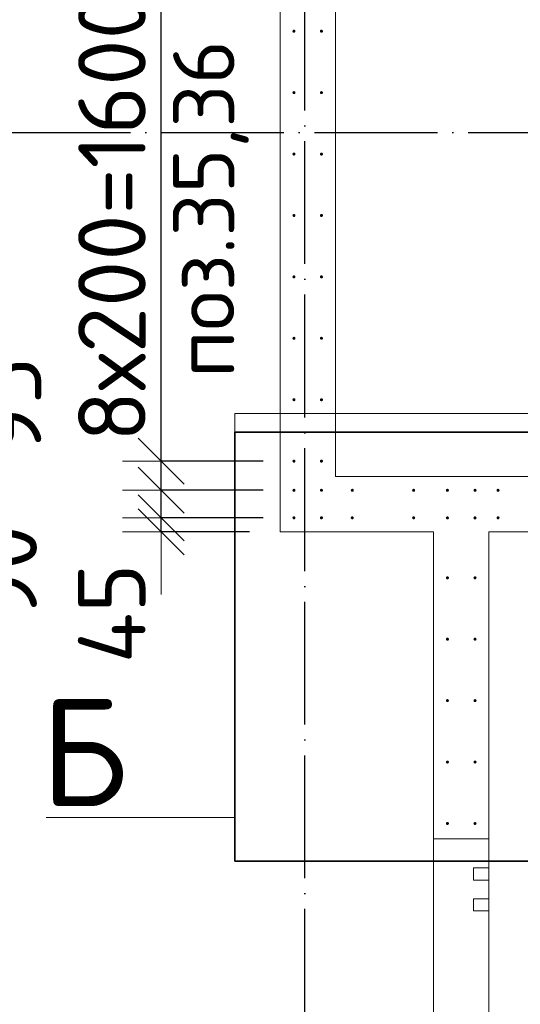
# Model space of a CAD drawing. Header units: millimetres. Extents: x -3725 to 93325, y -74170 to 82591.
# Tile 52 of 133: x 67471 to 69103, y 24421 to 27628. Entities that reach past the tile are written whole.
import ezdxf

# ---------------------------------------------------------------- set-up
doc = ezdxf.new("R2010")
doc.units = ezdxf.units.MM
doc.header["$PDMODE"] = 65
for name, pattern in [('______11', [500, 400, -50, 0, -50]), ('______2', [270, 200, -70]), ('______3', [500, 400, -100]), ('______5', [1100, 800, -100, 100, -100])]:
    doc.linetypes.add(name, pattern=pattern)
for name, color, linetype, lineweight in [('Standard', 7, 'Continuous', 25), ('Арм.стержн. Выпуски', 180, 'Continuous', 35), ('Балка_ общее', 7, '______3', 13), ('Размерная линия_ общее', 7, 'Continuous', 13), ('Стена_ общее', 7, 'Continuous', 35)]:
    doc.layers.add(name, color=color, linetype=linetype, lineweight=lineweight)
doc.layers.add('Осевая линия_ общее', color=7, linetype='______5', lineweight=13, true_color=0xa0a0a0)
doc.styles.add('ISOCPEUR', font='ISOCPEUR')
doc.dimstyles.new('DIMSTYLE_3', dxfattribs={"dimtxt": 220, "dimasz": 250, "dimexe": 0, "dimexo": 0, "dimgap": 110, "dimtad": 2, "dimdec": 0, "dimrnd": 5, "dimzin": 12, "dimdsep": 46, "dimtxsty": 'ISOCPEUR', "dimblk1": 'ALL_ML_STRICH', "dimblk2": 'ALL_ML_STRICH', "dimsah": 1, "dimcen": 0, "dimclrd": 7, "dimclre": 256, "dimclrt": 7, "dimadec": 0, "dimazin": 0, "dimtfac": 1, "dimtdec": 0, "dimtix": 1, "dimtmove": 2, "dimatfit": 3, "dimfxl": 0, "dimtzin": 0, "dimlwd": 0, "dimlwe": -3, "dimarcsym": 0})
doc.dimstyles.new('DIMSTYLE_5', dxfattribs={"dimtxt": 220, "dimasz": 250, "dimexe": 0, "dimexo": 0, "dimgap": 110, "dimtad": 2, "dimdec": 0, "dimrnd": 5, "dimzin": 12, "dimdsep": 46, "dimtxsty": 'ISOCPEUR', "dimblk1": 'ALL_ML_STRICH', "dimblk2": 'ALL_ML_STRICH', "dimsah": 1, "dimcen": 0, "dimclrd": 7, "dimclre": 256, "dimclrt": 7, "dimadec": 0, "dimazin": 0, "dimtfac": 1, "dimtdec": 0, "dimtix": 1, "dimtmove": 2, "dimatfit": 3, "dimfxl": 0, "dimtvp": 1.2, "dimtzin": 0, "dimlwd": 0, "dimlwe": -3, "dimarcsym": 0})

# ---------------------------------------------------------------- blocks, each defined once
blk = doc.blocks.new('СЛОЖНЫЙ_ОБЪЕКТ_6')
at = {"layer": 'Осевая линия_ общее', "color": 253, "linetype": '______11', "lineweight": -3, "true_color": 0xa0a0a0, "transparency": 33554687}
for p, q in [((68400, 15830), (68400, 40010)), ((56930, 27260), (76830, 27260))]:
    blk.add_line(p, q, dxfattribs=at)
blk = doc.blocks.new('ALL_ML_STRICH')
at = {"color": 0, "linetype": 'ByBlock', "lineweight": -2}
for p, q in [((0, -0.5), (0, 0.5)), ((-0.3, -0.3), (0.3, 0.3)), ((-1, 0), (0.5, 0))]:
    blk.add_line(p, q, dxfattribs=at)
blk = doc.blocks.new('*D765')
at = {"layer": 'DEFPOINTS', "color": 7, "linetype": 'Continuous', "lineweight": 13, "transparency": 33554687}
for p in [(68365, 26005.5), (67931.7, 25960), (68320, 25960)]:
    blk.add_point(p, dxfattribs=at)
at = {"layer": 'Размерная линия_ общее', "color": 253, "linetype": 'Continuous', "lineweight": -2, "true_color": 0xa0a0a0, "transparency": 33554687}
for p, q in [((68265, 26005.5), (67931.7, 26005.5)), ((68220, 25960), (67931.7, 25960))]:
    blk.add_line(p, q, dxfattribs=at)
at = {"layer": 'Размерная линия_ общее', "color": 7, "linetype": 'Continuous', "lineweight": -2, "transparency": 33554687}
blk.add_line((67931.7, 25960), (67931.7, 26005.5), dxfattribs=at)
at = {"layer": 'Размерная линия_ общее', "color": 7, "linetype": 'Continuous', "lineweight": 13, "transparency": 33554687, "xscale": 250, "yscale": 250, "zscale": 250}
for p, rotation in [((67931.7, 25960), 270), ((67931.7, 26005.5), 90)]:
    blk.add_blockref('ALL_ML_STRICH', p, dxfattribs=dict(at, rotation=rotation))
at = {"layer": 'Размерная линия_ общее', "color": 7, "linetype": 'Continuous', "lineweight": 13, "transparency": 33554687, "insert": (67771.2, 25693.9), "char_height": 220, "width": 440, "attachment_point": 5, "rotation": 90, "style": 'ISOCPEUR'}
blk.add_mtext('\\A1;{45}', dxfattribs=at)
blk = doc.blocks.new('*D766')
at = {"layer": 'DEFPOINTS', "color": 7, "linetype": 'Continuous', "lineweight": 13, "transparency": 33554687}
for p in [(68365, 26095), (67931.7, 26005.5), (68365, 26005.5)]:
    blk.add_point(p, dxfattribs=at)
at = {"layer": 'Размерная линия_ общее', "color": 253, "linetype": 'Continuous', "lineweight": -2, "true_color": 0xa0a0a0, "transparency": 33554687}
for p, q in [((68265, 26095), (67931.7, 26095)), ((68265, 26005.5), (67931.7, 26005.5))]:
    blk.add_line(p, q, dxfattribs=at)
at = {"layer": 'Размерная линия_ общее', "color": 7, "linetype": 'Continuous', "lineweight": -2, "transparency": 33554687}
blk.add_line((67931.7, 26005.5), (67931.7, 26095), dxfattribs=at)
at = {"layer": 'Размерная линия_ общее', "color": 7, "linetype": 'Continuous', "lineweight": 13, "transparency": 33554687, "xscale": 250, "yscale": 250, "zscale": 250}
for p, rotation in [((67931.7, 26005.5), 270), ((67931.7, 26095), 90)]:
    blk.add_blockref('ALL_ML_STRICH', p, dxfattribs=dict(at, rotation=rotation))
at = {"layer": 'Размерная линия_ общее', "color": 7, "linetype": 'Continuous', "lineweight": 13, "transparency": 33554687, "insert": (67417.2, 25827.3), "char_height": 220, "width": 440, "attachment_point": 5, "rotation": 90, "style": 'ISOCPEUR'}
blk.add_mtext('\\A1;{90}', dxfattribs=at)
blk = doc.blocks.new('*D767')
at = {"layer": 'DEFPOINTS', "color": 7, "linetype": 'Continuous', "lineweight": 13, "transparency": 33554687}
for p in [(68365, 26190), (67931.7, 26095), (68365, 26095)]:
    blk.add_point(p, dxfattribs=at)
at = {"layer": 'Размерная линия_ общее', "color": 253, "linetype": 'Continuous', "lineweight": -2, "true_color": 0xa0a0a0, "transparency": 33554687}
for p, q in [((68265, 26190), (67931.7, 26190)), ((68265, 26095), (67931.7, 26095))]:
    blk.add_line(p, q, dxfattribs=at)
at = {"layer": 'Размерная линия_ общее', "color": 7, "linetype": 'Continuous', "lineweight": -2, "transparency": 33554687}
blk.add_line((67931.7, 26095), (67931.7, 26190), dxfattribs=at)
at = {"layer": 'Размерная линия_ общее', "color": 7, "linetype": 'Continuous', "lineweight": 13, "transparency": 33554687, "xscale": 250, "yscale": 250, "zscale": 250}
for p, rotation in [((67931.7, 26095), 270), ((67931.7, 26190), 90)]:
    blk.add_blockref('ALL_ML_STRICH', p, dxfattribs=dict(at, rotation=rotation))
at = {"layer": 'Размерная линия_ общее', "color": 7, "linetype": 'Continuous', "lineweight": 13, "transparency": 33554687, "insert": (67431.3, 26369.1), "char_height": 220, "width": 440, "attachment_point": 5, "rotation": 90, "style": 'ISOCPEUR'}
blk.add_mtext('\\A1;{95}', dxfattribs=at)
blk = doc.blocks.new('*D768')
at = {"layer": 'DEFPOINTS', "color": 7, "linetype": 'Continuous', "lineweight": 13, "transparency": 33554687}
for p in [(68365, 27790), (67931.7, 26190), (68365, 26190)]:
    blk.add_point(p, dxfattribs=at)
at = {"layer": 'Размерная линия_ общее', "color": 253, "linetype": 'Continuous', "lineweight": -2, "true_color": 0xa0a0a0, "transparency": 33554687}
for p, q in [((68265, 27790), (67931.7, 27790)), ((68265, 26190), (67931.7, 26190))]:
    blk.add_line(p, q, dxfattribs=at)
at = {"layer": 'Размерная линия_ общее', "color": 7, "linetype": 'Continuous', "lineweight": -2, "transparency": 33554687}
blk.add_line((67931.7, 26190), (67931.7, 27790), dxfattribs=at)
at = {"layer": 'Размерная линия_ общее', "color": 7, "linetype": 'Continuous', "lineweight": 13, "transparency": 33554687, "xscale": 250, "yscale": 250, "zscale": 250}
for p, rotation in [((67931.7, 27790), 90), ((67931.7, 26190), 270)]:
    blk.add_blockref('ALL_ML_STRICH', p, dxfattribs=dict(at, rotation=rotation))
at = {"layer": 'Размерная линия_ общее', "color": 7, "linetype": 'Continuous', "lineweight": 13, "transparency": 33554687, "insert": (67661.7, 26253), "char_height": 220, "width": 11, "attachment_point": 1, "rotation": 90, "line_spacing_factor": 0.60241, "style": 'ISOCPEUR'}
blk.add_mtext('8х200=1600', dxfattribs=at)

msp = doc.modelspace()

# ---------------------------------------------------------------- hatches: boundary and pattern name
at = {"layer": 'Арм.стержн. Выпуски', "linetype": 'Continuous', "lineweight": 35, "transparency": 33554687}
for points in [[(68370, 27590), (68369.6, 27591.9), (68368.5, 27593.5), (68366.9, 27594.6), (68365, 27595), (68363.1, 27594.6), (68361.5, 27593.5), (68360.4, 27591.9), (68360, 27590), (68360.4, 27588), (68361.5, 27586.4), (68363.1, 27585.3), (68365, 27585), (68366.9, 27585.3), (68368.5, 27586.4), (68369.6, 27588)], [(68459.5, 27590), (68459.2, 27591.9), (68458.1, 27593.5), (68456.4, 27594.6), (68454.5, 27595), (68452.6, 27594.6), (68451, 27593.5), (68449.9, 27591.9), (68449.5, 27590), (68449.9, 27588), (68451, 27586.4), (68452.6, 27585.3), (68454.5, 27585), (68456.4, 27585.3), (68458.1, 27586.4), (68459.2, 27588)], [(68370, 27390), (68369.6, 27391.9), (68368.5, 27393.5), (68366.9, 27394.6), (68365, 27395), (68363.1, 27394.6), (68361.5, 27393.5), (68360.4, 27391.9), (68360, 27390), (68360.4, 27388), (68361.5, 27386.4), (68363.1, 27385.3), (68365, 27385), (68366.9, 27385.3), (68368.5, 27386.4), (68369.6, 27388)], [(68459.5, 27390), (68459.2, 27391.9), (68458.1, 27393.5), (68456.4, 27394.6), (68454.5, 27395), (68452.6, 27394.6), (68451, 27393.5), (68449.9, 27391.9), (68449.5, 27390), (68449.9, 27388), (68451, 27386.4), (68452.6, 27385.3), (68454.5, 27385), (68456.4, 27385.3), (68458.1, 27386.4), (68459.2, 27388)], [(68370, 27190), (68369.6, 27191.9), (68368.5, 27193.5), (68366.9, 27194.6), (68365, 27195), (68363.1, 27194.6), (68361.5, 27193.5), (68360.4, 27191.9), (68360, 27190), (68360.4, 27188), (68361.5, 27186.4), (68363.1, 27185.3), (68365, 27185), (68366.9, 27185.3), (68368.5, 27186.4), (68369.6, 27188)], [(68459.5, 27190), (68459.2, 27191.9), (68458.1, 27193.5), (68456.4, 27194.6), (68454.5, 27195), (68452.6, 27194.6), (68451, 27193.5), (68449.9, 27191.9), (68449.5, 27190), (68449.9, 27188), (68451, 27186.4), (68452.6, 27185.3), (68454.5, 27185), (68456.4, 27185.3), (68458.1, 27186.4), (68459.2, 27188)], [(68370, 26990), (68369.6, 26991.9), (68368.5, 26993.5), (68366.9, 26994.6), (68365, 26995), (68363.1, 26994.6), (68361.5, 26993.5), (68360.4, 26991.9), (68360, 26990), (68360.4, 26988), (68361.5, 26986.4), (68363.1, 26985.3), (68365, 26985), (68366.9, 26985.3), (68368.5, 26986.4), (68369.6, 26988)], [(68459.5, 26990), (68459.2, 26991.9), (68458.1, 26993.5), (68456.4, 26994.6), (68454.5, 26995), (68452.6, 26994.6), (68451, 26993.5), (68449.9, 26991.9), (68449.5, 26990), (68449.9, 26988), (68451, 26986.4), (68452.6, 26985.3), (68454.5, 26985), (68456.4, 26985.3), (68458.1, 26986.4), (68459.2, 26988)], [(68370, 26790), (68369.6, 26791.9), (68368.5, 26793.5), (68366.9, 26794.6), (68365, 26795), (68363.1, 26794.6), (68361.5, 26793.5), (68360.4, 26791.9), (68360, 26790), (68360.4, 26788), (68361.5, 26786.4), (68363.1, 26785.3), (68365, 26785), (68366.9, 26785.3), (68368.5, 26786.4), (68369.6, 26788)], [(68459.5, 26790), (68459.2, 26791.9), (68458.1, 26793.5), (68456.4, 26794.6), (68454.5, 26795), (68452.6, 26794.6), (68451, 26793.5), (68449.9, 26791.9), (68449.5, 26790), (68449.9, 26788), (68451, 26786.4), (68452.6, 26785.3), (68454.5, 26785), (68456.4, 26785.3), (68458.1, 26786.4), (68459.2, 26788)], [(68370, 26590), (68369.6, 26591.9), (68368.5, 26593.5), (68366.9, 26594.6), (68365, 26595), (68363.1, 26594.6), (68361.5, 26593.5), (68360.4, 26591.9), (68360, 26590), (68360.4, 26588), (68361.5, 26586.4), (68363.1, 26585.3), (68365, 26585), (68366.9, 26585.3), (68368.5, 26586.4), (68369.6, 26588)], [(68459.5, 26590), (68459.2, 26591.9), (68458.1, 26593.5), (68456.4, 26594.6), (68454.5, 26595), (68452.6, 26594.6), (68451, 26593.5), (68449.9, 26591.9), (68449.5, 26590), (68449.9, 26588), (68451, 26586.4), (68452.6, 26585.3), (68454.5, 26585), (68456.4, 26585.3), (68458.1, 26586.4), (68459.2, 26588)], [(68370, 26390), (68369.6, 26391.9), (68368.5, 26393.5), (68366.9, 26394.6), (68365, 26395), (68363.1, 26394.6), (68361.5, 26393.5), (68360.4, 26391.9), (68360, 26390), (68360.4, 26388), (68361.5, 26386.4), (68363.1, 26385.3), (68365, 26385), (68366.9, 26385.3), (68368.5, 26386.4), (68369.6, 26388)], [(68459.5, 26390), (68459.2, 26391.9), (68458.1, 26393.5), (68456.4, 26394.6), (68454.5, 26395), (68452.6, 26394.6), (68451, 26393.5), (68449.9, 26391.9), (68449.5, 26390), (68449.9, 26388), (68451, 26386.4), (68452.6, 26385.3), (68454.5, 26385), (68456.4, 26385.3), (68458.1, 26386.4), (68459.2, 26388)], [(68370, 26190), (68369.6, 26191.9), (68368.5, 26193.5), (68366.9, 26194.6), (68365, 26195), (68363.1, 26194.6), (68361.5, 26193.5), (68360.4, 26191.9), (68360, 26190), (68360.4, 26188), (68361.5, 26186.4), (68363.1, 26185.3), (68365, 26185), (68366.9, 26185.3), (68368.5, 26186.4), (68369.6, 26188)], [(68459.5, 26190), (68459.2, 26191.9), (68458.1, 26193.5), (68456.4, 26194.6), (68454.5, 26195), (68452.6, 26194.6), (68451, 26193.5), (68449.9, 26191.9), (68449.5, 26190), (68449.9, 26188), (68451, 26186.4), (68452.6, 26185.3), (68454.5, 26185), (68456.4, 26185.3), (68458.1, 26186.4), (68459.2, 26188)], [(68370, 26095), (68369.6, 26096.9), (68368.5, 26098.5), (68366.9, 26099.6), (68365, 26100), (68363.1, 26099.6), (68361.5, 26098.5), (68360.4, 26096.9), (68360, 26095), (68360.4, 26093.1), (68361.5, 26091.5), (68363.1, 26090.4), (68365, 26090), (68366.9, 26090.4), (68368.5, 26091.5), (68369.6, 26093.1)], [(68459.5, 26095), (68459.2, 26096.9), (68458.1, 26098.5), (68456.4, 26099.6), (68454.5, 26100), (68452.6, 26099.6), (68451, 26098.5), (68449.9, 26096.9), (68449.5, 26095), (68449.9, 26093.1), (68451, 26091.5), (68452.6, 26090.4), (68454.5, 26090), (68456.4, 26090.4), (68458.1, 26091.5), (68459.2, 26093.1)], [(68560, 26095), (68559.6, 26096.9), (68558.6, 26098.5), (68556.9, 26099.6), (68555, 26100), (68553.1, 26099.6), (68551.5, 26098.5), (68550.4, 26096.9), (68550, 26095), (68550.4, 26093), (68551.5, 26091.4), (68553.1, 26090.3), (68555, 26090), (68556.9, 26090.3), (68558.6, 26091.4), (68559.6, 26093)], [(68760, 26095), (68759.6, 26096.9), (68758.6, 26098.5), (68756.9, 26099.6), (68755, 26100), (68753.1, 26099.6), (68751.5, 26098.5), (68750.4, 26096.9), (68750, 26095), (68750.4, 26093), (68751.5, 26091.4), (68753.1, 26090.3), (68755, 26090), (68756.9, 26090.3), (68758.6, 26091.4), (68759.6, 26093)], [(68870, 26095), (68869.6, 26096.9), (68868.6, 26098.5), (68866.9, 26099.6), (68865, 26100), (68863.1, 26099.6), (68861.5, 26098.5), (68860.4, 26096.9), (68860, 26095), (68860.4, 26093), (68861.5, 26091.4), (68863.1, 26090.3), (68865, 26090), (68866.9, 26090.3), (68868.6, 26091.4), (68869.6, 26093)], [(68960, 26095), (68959.6, 26096.9), (68958.6, 26098.5), (68956.9, 26099.6), (68955, 26100), (68953.1, 26099.6), (68951.5, 26098.5), (68950.4, 26096.9), (68950, 26095), (68950.4, 26093), (68951.5, 26091.4), (68953.1, 26090.3), (68955, 26090), (68956.9, 26090.3), (68958.6, 26091.4), (68959.6, 26093)], [(69035, 26095), (69034.6, 26096.9), (69033.6, 26098.5), (69031.9, 26099.6), (69030, 26100), (69028.1, 26099.6), (69026.5, 26098.5), (69025.4, 26096.9), (69025, 26095), (69025.4, 26093.1), (69026.5, 26091.5), (69028.1, 26090.4), (69030, 26090), (69031.9, 26090.4), (69033.6, 26091.5), (69034.6, 26093.1)], [(68370, 26005.5), (68369.6, 26007.4), (68368.5, 26009), (68366.9, 26010.1), (68365, 26010.5), (68363.1, 26010.1), (68361.5, 26009), (68360.4, 26007.4), (68360, 26005.5), (68360.4, 26003.5), (68361.5, 26001.9), (68363.1, 26000.8), (68365, 26000.5), (68366.9, 26000.8), (68368.5, 26001.9), (68369.6, 26003.5)], [(68459.5, 26005.5), (68459.2, 26007.4), (68458.1, 26009), (68456.4, 26010.1), (68454.5, 26010.5), (68452.6, 26010.1), (68451, 26009), (68449.9, 26007.4), (68449.5, 26005.5), (68449.9, 26003.5), (68451, 26001.9), (68452.6, 26000.8), (68454.5, 26000.5), (68456.4, 26000.8), (68458.1, 26001.9), (68459.2, 26003.5)], [(68560, 26005.4), (68559.6, 26007.3), (68558.6, 26009), (68556.9, 26010), (68555, 26010.4), (68553.1, 26010), (68551.5, 26009), (68550.4, 26007.3), (68550, 26005.4), (68550.4, 26003.5), (68551.5, 26001.9), (68553.1, 26000.8), (68555, 26000.4), (68556.9, 26000.8), (68558.6, 26001.9), (68559.6, 26003.5)], [(68760, 26005.4), (68759.6, 26007.3), (68758.6, 26009), (68756.9, 26010), (68755, 26010.4), (68753.1, 26010), (68751.5, 26009), (68750.4, 26007.3), (68750, 26005.4), (68750.4, 26003.5), (68751.5, 26001.9), (68753.1, 26000.8), (68755, 26000.4), (68756.9, 26000.8), (68758.6, 26001.9), (68759.6, 26003.5)], [(68870, 26005), (68869.6, 26006.9), (68868.6, 26008.5), (68866.9, 26009.6), (68865, 26010), (68863.1, 26009.6), (68861.5, 26008.5), (68860.4, 26006.9), (68860, 26005), (68860.4, 26003), (68861.5, 26001.4), (68863.1, 26000.3), (68865, 26000), (68866.9, 26000.3), (68868.6, 26001.4), (68869.6, 26003)], [(68960, 26005), (68959.6, 26006.9), (68958.6, 26008.5), (68956.9, 26009.6), (68955, 26010), (68953.1, 26009.6), (68951.5, 26008.5), (68950.4, 26006.9), (68950, 26005), (68950.4, 26003), (68951.5, 26001.4), (68953.1, 26000.3), (68955, 26000), (68956.9, 26000.3), (68958.6, 26001.4), (68959.6, 26003)], [(69035, 26005.5), (69034.6, 26007.4), (69033.6, 26009), (69031.9, 26010.1), (69030, 26010.5), (69028.1, 26010.1), (69026.5, 26009), (69025.4, 26007.4), (69025, 26005.5), (69025.4, 26003.5), (69026.5, 26001.9), (69028.1, 26000.8), (69030, 26000.5), (69031.9, 26000.8), (69033.6, 26001.9), (69034.6, 26003.5)], [(68870, 25810), (68869.6, 25811.9), (68868.6, 25813.5), (68866.9, 25814.6), (68865, 25815), (68863.1, 25814.6), (68861.5, 25813.5), (68860.4, 25811.9), (68860, 25810), (68860.4, 25808.1), (68861.5, 25806.5), (68863.1, 25805.4), (68865, 25805), (68866.9, 25805.4), (68868.6, 25806.5), (68869.6, 25808.1)], [(68960, 25810), (68959.6, 25811.9), (68958.6, 25813.5), (68956.9, 25814.6), (68955, 25815), (68953.1, 25814.6), (68951.5, 25813.5), (68950.4, 25811.9), (68950, 25810), (68950.4, 25808.1), (68951.5, 25806.5), (68953.1, 25805.4), (68955, 25805), (68956.9, 25805.4), (68958.6, 25806.5), (68959.6, 25808.1)], [(68870, 25610), (68869.6, 25611.9), (68868.6, 25613.5), (68866.9, 25614.6), (68865, 25615), (68863.1, 25614.6), (68861.5, 25613.5), (68860.4, 25611.9), (68860, 25610), (68860.4, 25608.1), (68861.5, 25606.5), (68863.1, 25605.4), (68865, 25605), (68866.9, 25605.4), (68868.6, 25606.5), (68869.6, 25608.1)], [(68960, 25610), (68959.6, 25611.9), (68958.6, 25613.5), (68956.9, 25614.6), (68955, 25615), (68953.1, 25614.6), (68951.5, 25613.5), (68950.4, 25611.9), (68950, 25610), (68950.4, 25608.1), (68951.5, 25606.5), (68953.1, 25605.4), (68955, 25605), (68956.9, 25605.4), (68958.6, 25606.5), (68959.6, 25608.1)], [(68870, 25410), (68869.6, 25411.9), (68868.6, 25413.5), (68866.9, 25414.6), (68865, 25415), (68863.1, 25414.6), (68861.5, 25413.5), (68860.4, 25411.9), (68860, 25410), (68860.4, 25408.1), (68861.5, 25406.5), (68863.1, 25405.4), (68865, 25405), (68866.9, 25405.4), (68868.6, 25406.5), (68869.6, 25408.1)], [(68960, 25410), (68959.6, 25411.9), (68958.6, 25413.5), (68956.9, 25414.6), (68955, 25415), (68953.1, 25414.6), (68951.5, 25413.5), (68950.4, 25411.9), (68950, 25410), (68950.4, 25408.1), (68951.5, 25406.5), (68953.1, 25405.4), (68955, 25405), (68956.9, 25405.4), (68958.6, 25406.5), (68959.6, 25408.1)], [(68870, 25210), (68869.6, 25211.9), (68868.6, 25213.5), (68866.9, 25214.6), (68865, 25215), (68863.1, 25214.6), (68861.5, 25213.5), (68860.4, 25211.9), (68860, 25210), (68860.4, 25208.1), (68861.5, 25206.5), (68863.1, 25205.4), (68865, 25205), (68866.9, 25205.4), (68868.6, 25206.5), (68869.6, 25208.1)], [(68960, 25210), (68959.6, 25211.9), (68958.6, 25213.5), (68956.9, 25214.6), (68955, 25215), (68953.1, 25214.6), (68951.5, 25213.5), (68950.4, 25211.9), (68950, 25210), (68950.4, 25208.1), (68951.5, 25206.5), (68953.1, 25205.4), (68955, 25205), (68956.9, 25205.4), (68958.6, 25206.5), (68959.6, 25208.1)], [(68870, 25010), (68869.6, 25011.9), (68868.6, 25013.5), (68866.9, 25014.6), (68865, 25015), (68863.1, 25014.6), (68861.5, 25013.5), (68860.4, 25011.9), (68860, 25010), (68860.4, 25008.1), (68861.5, 25006.5), (68863.1, 25005.4), (68865, 25005), (68866.9, 25005.4), (68868.6, 25006.5), (68869.6, 25008.1)], [(68960, 25010), (68959.6, 25011.9), (68958.6, 25013.5), (68956.9, 25014.6), (68955, 25015), (68953.1, 25014.6), (68951.5, 25013.5), (68950.4, 25011.9), (68950, 25010), (68950.4, 25008.1), (68951.5, 25006.5), (68953.1, 25005.4), (68955, 25005), (68956.9, 25005.4), (68958.6, 25006.5), (68959.6, 25008.1)]]:
    msp.add_hatch(color=4, dxfattribs=at).paths.add_polyline_path(points)

# ---------------------------------------------------------------- linework, layer by layer
at = {"layer": 'Standard', "color": 52, "linetype": 'Continuous', "lineweight": 13, "transparency": 33554687}
for p, q in [((68172.1, 24886.8), (68172.1, 26284.6)), ((68172.1, 24886.8), (68172.1, 26284.6)), ((70380.9, 26284.6), (68172.1, 26284.6)), ((68172.1, 26284.6), (70380.9, 26284.6)), ((70380.9, 24886.8), (68172.1, 24886.8)), ((68172.1, 24886.8), (70380.9, 24886.8))]:
    msp.add_line(p, q, dxfattribs=at)
at = {"layer": 'Standard', "color": 52, "linetype": 'Continuous', "lineweight": 35, "transparency": 33554687}
for p, q in [((68172.1, 24886.8), (68172.1, 26284.6)), ((68172.1, 24886.8), (68172.1, 26284.6)), ((70380.9, 26284.6), (68172.1, 26284.6)), ((68172.1, 26284.6), (70380.9, 26284.6)), ((70380.9, 24886.8), (68172.1, 24886.8)), ((68172.1, 24886.8), (70380.9, 24886.8))]:
    msp.add_line(p, q, dxfattribs=at)
at = {"layer": 'Standard', "color": 7, "linetype": 'Continuous', "lineweight": 13, "transparency": 33554687}
msp.add_line((68172.1, 25029.8), (67557.5, 25029.8), dxfattribs=at)
msp.add_lwpolyline([(68172.1, 26344.6), (70380.9, 26344.6), (70380.9, 24886.8), (68172.1, 24886.8), (68172.1, 26344.6)], close=True, dxfattribs=at)
at = {"layer": 'Стена_ общее', "color": 7, "linetype": 'Continuous', "lineweight": 18, "transparency": 33554687}
for p, q in [((68320, 26140), (68320, 28070)), ((68320, 26140), (68320, 28070)), ((68500, 28070), (68500, 26140)), ((68500, 28070), (68500, 26140)), ((68320, 25960), (68320, 26140)), ((68320, 25960), (68320, 26140)), ((68500, 26140), (70100, 26140)), ((68500, 26140), (70100, 26140)), ((68820, 25960), (68320, 25960)), ((68820, 25960), (68320, 25960)), ((68820, 23430), (68820, 25960)), ((68820, 23430), (68820, 25960)), ((70100, 25960), (69000, 25960)), ((69000, 25960), (69000, 24865)), ((70100, 25960), (69000, 25960)), ((69000, 25960), (69000, 24865)), ((68950, 24865), (68950, 24825)), ((69000, 24865), (68950, 24865)), ((68950, 24865), (68950, 24825)), ((69000, 24865), (68950, 24865)), ((69000, 24825), (69000, 24865)), ((69000, 24825), (69000, 24865)), ((68950, 24825), (69000, 24825)), ((68950, 24825), (69000, 24825)), ((69000, 24825), (69000, 24765)), ((69000, 24825), (69000, 24765)), ((68950, 24765), (68950, 24725)), ((69000, 24765), (68950, 24765)), ((68950, 24765), (68950, 24725)), ((69000, 24765), (68950, 24765)), ((69000, 24725), (69000, 24765)), ((69000, 24725), (69000, 24765)), ((68950, 24725), (69000, 24725)), ((68950, 24725), (69000, 24725)), ((69000, 24725), (69000, 23430)), ((69000, 24725), (69000, 23430))]:
    msp.add_line(p, q, dxfattribs=at)
at = {"layer": 'Стена_ общее', "color": 253, "linetype": '______2', "lineweight": 18, "true_color": 0xababab, "transparency": 33554687}
msp.add_line((69000, 24960), (68820, 24960), dxfattribs=at)
msp.add_line((69000, 24960), (68820, 24960), dxfattribs=at)

# ---------------------------------------------------------------- block references
at = {"layer": 'Балка_ общее', "color": 7, "linetype": 'Continuous', "lineweight": 13, "transparency": 33554687}
msp.add_blockref('СЛОЖНЫЙ_ОБЪЕКТ_6', (0, 0), dxfattribs=at)

# ---------------------------------------------------------------- texts
at = {"layer": 'Standard', "color": 7, "linetype": 'Continuous', "lineweight": 13, "transparency": 33554687, "insert": (68094.3, 27011.5), "char_height": 200, "width": 1196.491, "attachment_point": 5, "rotation": 90, "style": 'ISOCPEUR'}
msp.add_mtext('\\A1;{\\fISOCPEUR|i0|b0;\\H200.000000;\\W1.000000;\\C7;поз.35,36}\\P', dxfattribs=at)
at = {"layer": 'Standard', "color": 7, "linetype": 'Continuous', "lineweight": 13, "transparency": 33554687, "insert": (67682.2, 25241.8), "char_height": 350, "width": 420, "attachment_point": 5, "style": 'ISOCPEUR'}
msp.add_mtext('\\A1;{\\fISOCPEUR|i0|b0;\\H350.000000;\\W1.000000;\\C7;Б}\\P', dxfattribs=at)

# ---------------------------------------------------------------- dimensions: what is measured, and where the dimension line sits
at = {"layer": 'Размерная линия_ общее', "color": 7, "linetype": 'Continuous', "lineweight": 13, "transparency": 33554687}
dim = msp.add_linear_dim(base=(67931.7, 27790), p1=(68265, 26190), p2=(68265, 27790), angle=90, text='8х200=1600', dimstyle='DIMSTYLE_3', override={"dimpost": '<>', "dimclrd": 7, "dimclre": 253, "dimclrt": 7, "dimlwd": 0, "dimlwe": 65533}, dxfattribs=at)
dim.commit()
dim.dimension.update_dxf_attribs({"geometry": '*D768', "text_midpoint": (67821.7, 26990), "dimtype": 160})
for base, p1, p2, picture, middle in [((67931.7, 26190), (68265, 26095), (68265, 26190), '*D767', (67431.3, 26369.1)), ((67931.7158, 26094.9862), (68265, 26005.4549), (68265, 26094.9862), '*D766', (67417.1871, 25827.2622)), ((67931.7158, 26005.4549), (68220, 25960), (68265, 26005.4549), '*D765', (67771.1617, 25693.921))]:
    dim = msp.add_linear_dim(base=base, p1=p1, p2=p2, angle=90, dimstyle='DIMSTYLE_5', override={"dimpost": '<>', "dimclrd": 7, "dimclre": 253, "dimclrt": 7, "dimlwd": 0, "dimlwe": 65533}, dxfattribs=at)
    dim.commit()
    dim.dimension.update_dxf_attribs({"geometry": picture, "text_midpoint": middle, "dimtype": 160})

doc.saveas('drawing.dxf')
